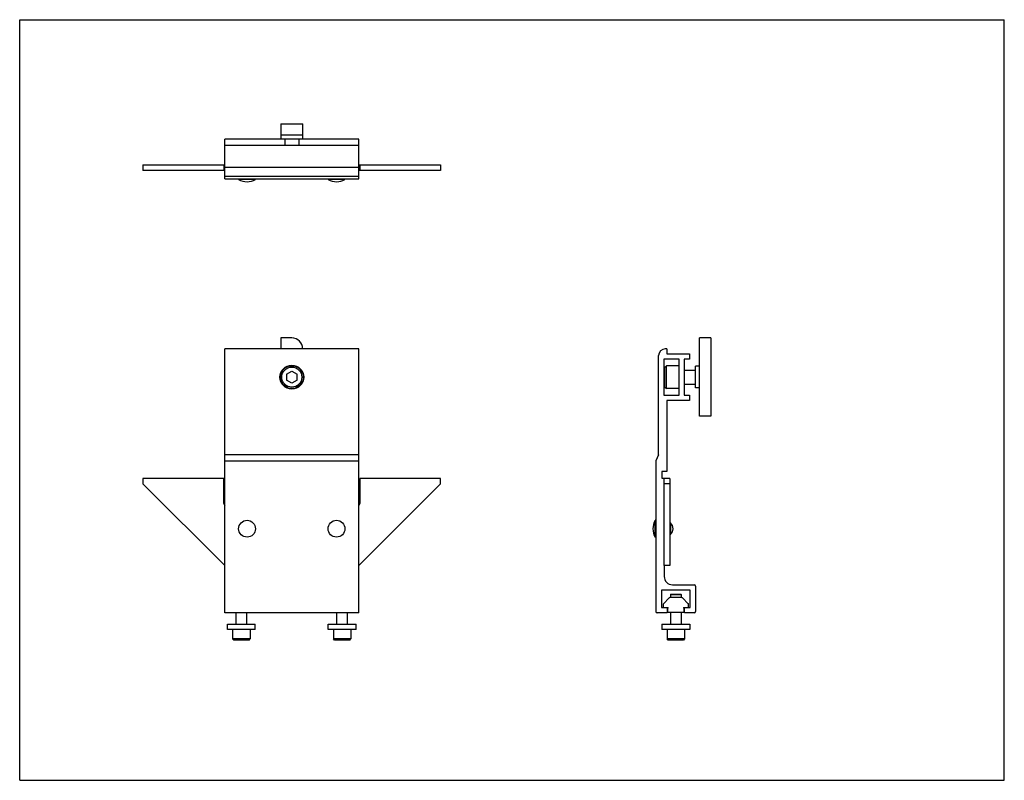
# Model space of a CAD drawing. Header units: inches. Extents: x 0 to 22, y 0 to 17.
import ezdxf

# ---------------------------------------------------------------- set-up
doc = ezdxf.new("R2010")
doc.units = ezdxf.units.IN
doc.header["$LTSCALE"] = 1.21
doc.header["$MEASUREMENT"] = 0
doc.layers.get('0').update_dxf_attribs({"linetype": 'CONTINUOUS'})
for name, color, linetype in [('240835_CAE_BL0', 7, 'CONTINUOUS'), ('350533_CAE_BL5', 7, 'CONTINUOUS'), ('350534_CAE_BL7', 7, 'CONTINUOUS'), ('605279P_BL3', 7, 'CONTINUOUS'), ('605279P_BL4', 7, 'CONTINUOUS'), ('639971M_CAE_BL10', 7, 'CONTINUOUS'), ('914_006_BL8', 7, 'CONTINUOUS'), ('914_006_BL9', 7, 'CONTINUOUS'), ('X920620M_BL1', 7, 'CONTINUOUS'), ('X920620M_BL2', 7, 'CONTINUOUS'), ('X920816M_BL6', 7, 'CONTINUOUS')]:
    doc.layers.add(name, color=color, linetype=linetype)

# ---------------------------------------------------------------- blocks, each defined once
blk = doc.blocks.new('240835_CAE_BL0', base_point=(8.64, 9.277))
at = {"layer": '240835_CAE_BL0', "color": 7, "linetype": 'CONTINUOUS'}
for p, q in [((2.755, 13.755), (2.755, 13.63)), ((2.755, 13.755), (4.58, 13.755)), ((4.563, 13.755), (4.563, 13.63)), ((7.58, 13.755), (9.405, 13.755)), ((7.598, 13.755), (7.598, 13.63)), ((9.405, 13.755), (9.405, 13.63)), ((4.58, 13.63), (2.755, 13.63)), ((9.405, 13.63), (7.58, 13.63)), ((2.755, 6.748), (2.755, 6.623)), ((4.563, 6.748), (2.755, 6.748)), ((2.755, 6.623), (4.58, 4.798)), ((4.563, 6.185), (4.563, 6.748)), ((7.58, 4.798), (9.405, 6.623)), ((9.405, 6.748), (7.598, 6.748)), ((7.598, 6.748), (7.598, 6.185)), ((9.405, 6.623), (9.405, 6.748)), ((14.4, 4.798), (14.4, 6.748)), ((14.525, 6.748), (14.4, 6.748)), ((14.525, 6.623), (14.4, 6.623)), ((14.525, 6.748), (14.525, 4.798)), ((14.525, 4.798), (14.4, 4.798))]:
    blk.add_line(p, q, dxfattribs=at)
for centre, start, end in [((4.625, 6.185), 180, 224.0422), ((7.536, 6.185), 315.958, 360)]:
    blk.add_arc(centre, 0.062, start, end, dxfattribs=at)
blk = doc.blocks.new('X920620M_BL1', base_point=(10.933, 3.648))
at = {"layer": 'X920620M_BL1', "color": 7, "linetype": 'CONTINUOUS'}
for p, q in [((14.547, 4.16), (14.543, 4.156)), ((14.543, 4.156), (14.779, 4.156)), ((14.543, 4.156), (14.543, 4.083)), ((14.547, 4.16), (14.775, 4.16)), ((14.779, 4.156), (14.775, 4.16)), ((14.779, 4.156), (14.779, 4.083)), ((7.087, 3.492), (7.087, 3.742)), ((7.323, 3.492), (7.323, 3.742)), ((14.543, 3.755), (14.543, 3.492)), ((14.779, 3.755), (14.779, 3.492)), ((7.008, 3.372), (7.008, 3.16)), ((7.402, 3.372), (7.402, 3.16)), ((14.464, 3.372), (14.464, 3.16)), ((14.858, 3.372), (14.858, 3.16)), ((7.402, 3.16), (7.008, 3.16)), ((7.032, 3.136), (7.008, 3.16)), ((7.378, 3.136), (7.032, 3.136)), ((7.378, 3.136), (7.402, 3.16)), ((14.858, 3.16), (14.464, 3.16)), ((14.488, 3.136), (14.464, 3.16)), ((14.834, 3.136), (14.488, 3.136)), ((14.858, 3.16), (14.834, 3.136))]:
    blk.add_line(p, q, dxfattribs=at)
blk = doc.blocks.new('X920620M_BL2', base_point=(4.955, 3.439))
at = {"layer": 'X920620M_BL2', "color": 7, "linetype": 'CONTINUOUS'}
for p, q in [((4.837, 3.492), (4.837, 3.742)), ((5.073, 3.492), (5.073, 3.742)), ((4.758, 3.372), (4.758, 3.16)), ((5.152, 3.372), (5.152, 3.16)), ((5.152, 3.16), (4.758, 3.16)), ((4.782, 3.136), (4.758, 3.16)), ((5.128, 3.136), (4.782, 3.136)), ((5.128, 3.136), (5.152, 3.16))]:
    blk.add_line(p, q, dxfattribs=at)
blk = doc.blocks.new('605279P_BL3', base_point=(10.933, 3.432))
at = {"layer": '605279P_BL3', "color": 7, "linetype": 'CONTINUOUS'}
for p, q in [((6.895, 3.492), (7.515, 3.492)), ((6.895, 3.372), (6.895, 3.492)), ((7.515, 3.372), (6.895, 3.372)), ((7.515, 3.372), (7.515, 3.492)), ((14.351, 3.492), (14.971, 3.492)), ((14.351, 3.492), (14.351, 3.372)), ((14.971, 3.372), (14.351, 3.372)), ((14.971, 3.492), (14.971, 3.372))]:
    blk.add_line(p, q, dxfattribs=at)
blk = doc.blocks.new('605279P_BL4', base_point=(4.955, 3.432))
at = {"layer": '605279P_BL4', "color": 7, "linetype": 'CONTINUOUS'}
for p, q in [((4.645, 3.492), (5.265, 3.492)), ((4.645, 3.372), (4.645, 3.492)), ((5.265, 3.372), (4.645, 3.372)), ((5.265, 3.372), (5.265, 3.492))]:
    blk.add_line(p, q, dxfattribs=at)
blk = doc.blocks.new('350533_CAE_BL5', base_point=(9.84, 9.036))
at = {"layer": '350533_CAE_BL5', "color": 7, "linetype": 'CONTINUOUS'}
for p, q in [((4.58, 13.443), (4.58, 14.33)), ((5.838, 14.33), (4.58, 14.33)), ((7.58, 14.33), (6.323, 14.33)), ((7.58, 13.443), (7.58, 14.33)), ((4.58, 14.193), (7.58, 14.193)), ((7.58, 13.693), (4.58, 13.693)), ((4.58, 13.506), (7.58, 13.506)), ((4.58, 13.443), (7.58, 13.443)), ((4.58, 3.742), (4.58, 9.641)), ((7.58, 9.641), (4.58, 9.641)), ((7.58, 3.742), (7.58, 9.641)), ((14.276, 7.276), (14.276, 9.491)), ((14.463, 9.641), (14.426, 9.641)), ((14.463, 9.641), (14.463, 9.531)), ((14.463, 9.531), (14.963, 9.531)), ((14.963, 9.531), (14.963, 9.413)), ((14.394, 9.413), (14.394, 8.609)), ((14.732, 9.413), (14.394, 9.413)), ((14.732, 8.609), (14.732, 9.413)), ((14.85, 9.413), (14.85, 8.609)), ((14.963, 9.413), (14.85, 9.413)), ((14.394, 8.609), (14.732, 8.609)), ((14.85, 8.609), (14.963, 8.609)), ((14.963, 8.609), (14.963, 8.491)), ((14.463, 8.491), (14.463, 6.905)), ((14.963, 8.491), (14.463, 8.491)), ((7.58, 7.276), (4.58, 7.276)), ((14.276, 7.276), (14.213, 7.141)), ((4.58, 7.141), (7.58, 7.141)), ((14.213, 7.141), (14.213, 3.772)), ((14.348, 6.905), (14.348, 6.755)), ((14.463, 6.905), (14.348, 6.905)), ((14.348, 6.755), (14.463, 6.755)), ((14.463, 6.755), (14.463, 6.748)), ((14.4, 4.798), (14.4, 4.558)), ((14.982, 4.252), (14.34, 4.252)), ((14.34, 4.252), (14.34, 3.86)), ((14.588, 4.37), (15.07, 4.37)), ((14.982, 3.86), (14.982, 4.252)), ((15.1, 4.34), (15.1, 3.772)), ((7.58, 3.742), (4.58, 3.742)), ((14.464, 3.742), (14.243, 3.742)), ((14.34, 3.86), (14.464, 3.86)), ((14.464, 3.86), (14.464, 3.742)), ((14.858, 3.86), (14.982, 3.86)), ((14.858, 3.742), (14.858, 3.86)), ((15.07, 3.742), (14.858, 3.742))]:
    blk.add_line(p, q, dxfattribs=at)
blk.add_circle((6.08, 9.011), 0.266, dxfattribs=at)
for centre, radius, start, end in [((14.426, 9.491), 0.15, 90, 180), ((14.588, 4.558), 0.188, 180, 270), ((15.07, 4.34), 0.03, 0, 90), ((14.243, 3.772), 0.03, 180, 270), ((15.07, 3.772), 0.03, 270, 360)]:
    blk.add_arc(centre, radius, start, end, dxfattribs=at)
blk = doc.blocks.new('X920816M_BL6', base_point=(10.462, 11.543))
at = {"layer": 'X920816M_BL6', "color": 7, "linetype": 'CONTINUOUS'}
for p, q in [((5.923, 14.33), (5.923, 14.193)), ((6.238, 14.33), (6.238, 14.193)), ((14.417, 9.236), (14.449, 9.267)), ((14.449, 8.755), (14.449, 9.267)), ((14.732, 9.267), (14.449, 9.267)), ((5.962, 9.079), (6.08, 9.148)), ((5.962, 9.079), (5.962, 8.943)), ((6.08, 9.148), (6.198, 9.079)), ((6.198, 8.943), (6.198, 9.079)), ((14.417, 8.787), (14.417, 9.236)), ((14.85, 9.169), (15.1, 9.169)), ((6.08, 8.875), (5.962, 8.943)), ((6.198, 8.943), (6.08, 8.875)), ((14.85, 8.854), (15.1, 8.854)), ((14.417, 8.787), (14.449, 8.755)), ((14.732, 8.755), (14.449, 8.755))]:
    blk.add_line(p, q, dxfattribs=at)
for radius in [0.256, 0.224]:
    blk.add_circle((6.08, 9.011), radius, dxfattribs=at)
blk = doc.blocks.new('350534_CAE_BL7', base_point=(10.639, 11.403))
at = {"layer": '350534_CAE_BL7', "color": 7, "linetype": 'CONTINUOUS'}
for p, q in [((5.838, 14.67), (5.838, 14.33)), ((5.838, 14.67), (6.323, 14.67)), ((6.323, 14.33), (6.323, 14.67)), ((6.323, 14.42), (5.838, 14.42)), ((6.323, 14.33), (5.838, 14.33)), ((5.838, 9.886), (5.838, 9.641)), ((6.08, 9.886), (5.838, 9.886)), ((15.19, 8.136), (15.19, 9.886)), ((15.44, 9.886), (15.19, 9.886)), ((15.44, 9.886), (15.44, 8.136)), ((6.323, 9.641), (6.323, 9.644)), ((15.1, 8.769), (15.1, 9.254)), ((15.19, 9.254), (15.1, 9.254)), ((15.19, 8.769), (15.1, 8.769)), ((15.44, 8.136), (15.19, 8.136))]:
    blk.add_line(p, q, dxfattribs=at)
blk.add_arc((6.08, 9.644), 0.242, 0, 90, dxfattribs=at)
blk = doc.blocks.new('914_006_BL8', base_point=(9.542, 9.439))
at = {"layer": '914_006_BL8', "color": 7, "linetype": 'CONTINUOUS'}
for p, q in [((4.893, 13.443), (4.893, 13.428)), ((5.268, 13.428), (4.893, 13.428)), ((5.267, 13.428), (5.268, 13.428)), ((5.268, 13.443), (5.268, 13.428))]:
    blk.add_line(p, q, dxfattribs=at)
blk.add_circle((5.08, 5.623), 0.188, dxfattribs=at)
for centre, start, end in [((5.08, 13.753), 240.0001, 299.9152), ((14.523, 5.623), 152.1307, 207.8674)]:
    blk.add_arc(centre, 0.375, start, end, dxfattribs=at)
blk = doc.blocks.new('914_006_BL9', base_point=(10.747, 9.439))
at = {"layer": '914_006_BL9', "color": 7, "linetype": 'CONTINUOUS'}
for p, q in [((6.893, 13.443), (6.893, 13.428)), ((7.268, 13.428), (6.893, 13.428)), ((7.268, 13.443), (7.268, 13.428)), ((14.213, 5.811), (14.198, 5.811)), ((14.198, 5.436), (14.198, 5.811)), ((14.54, 5.753), (14.525, 5.753)), ((14.54, 5.753), (14.54, 5.494)), ((14.213, 5.436), (14.198, 5.436)), ((14.54, 5.494), (14.525, 5.494))]:
    blk.add_line(p, q, dxfattribs=at)
blk.add_circle((7.08, 5.623), 0.188, dxfattribs=at)
for centre, radius, start, end in [((7.08, 13.752), 0.374, 240.0004, 240.1823), ((7.08, 13.753), 0.375, 240.1817, 299.9999), ((14.523, 5.623), 0.375, 150, 210), ((14.419, 5.617), 0.182, 2.0645, 48.2359), ((14.419, 5.63), 0.182, 311.7641, 357.9355)]:
    blk.add_arc(centre, radius, start, end, dxfattribs=at)
blk = doc.blocks.new('639971M_CAE_BL10', base_point=(14.661, 3.919))
at = {"layer": '639971M_CAE_BL10', "color": 7, "linetype": 'CONTINUOUS'}
for p, q in [((14.515, 4.077), (14.386, 3.948)), ((14.793, 4.083), (14.529, 4.083)), ((14.937, 3.948), (14.808, 4.077)), ((14.38, 3.934), (14.38, 3.87)), ((14.39, 3.86), (14.482, 3.86)), ((14.475, 3.845), (14.482, 3.845)), ((14.475, 3.845), (14.475, 3.775)), ((14.495, 3.755), (14.828, 3.755)), ((14.84, 3.86), (14.933, 3.86)), ((14.84, 3.845), (14.848, 3.845)), ((14.848, 3.775), (14.848, 3.845)), ((14.943, 3.87), (14.943, 3.934))]:
    blk.add_line(p, q, dxfattribs=at)
for centre, radius, start, end in [((14.529, 4.063), 0.02, 90, 135), ((14.793, 4.063), 0.02, 45, 90), ((14.4, 3.934), 0.02, 135, 180), ((14.39, 3.87), 0.01, 180, 270), ((14.495, 3.775), 0.02, 180, 270), ((14.482, 3.853), 0.0075, 270, 90), ((14.828, 3.775), 0.02, 270, 360), ((14.84, 3.853), 0.0075, 90, 270), ((14.933, 3.87), 0.01, 270, 360), ((14.923, 3.934), 0.02, 0, 45)]:
    blk.add_arc(centre, radius, start, end, dxfattribs=at)

msp = doc.modelspace()

# ---------------------------------------------------------------- linework, layer by layer
at = {"color": 7, "linetype": 'CONTINUOUS'}
for p, q in [((0, 0), (0, 17)), ((0, 17), (22, 17)), ((22, 0), (22, 17)), ((0, 0), (22, 0))]:
    msp.add_line(p, q, dxfattribs=at)

# ---------------------------------------------------------------- block references
at = {"layer": '240835_CAE_BL0'}
msp.add_blockref('240835_CAE_BL0', (8.64, 9.277), dxfattribs=at)
at = {"layer": '350533_CAE_BL5'}
msp.add_blockref('350533_CAE_BL5', (9.84, 9.036), dxfattribs=at)
at = {"layer": '350534_CAE_BL7'}
msp.add_blockref('350534_CAE_BL7', (10.639, 11.403), dxfattribs=at)
at = {"layer": '605279P_BL3'}
msp.add_blockref('605279P_BL3', (10.933, 3.432), dxfattribs=at)
at = {"layer": '605279P_BL4'}
msp.add_blockref('605279P_BL4', (4.955, 3.432), dxfattribs=at)
at = {"layer": '639971M_CAE_BL10'}
msp.add_blockref('639971M_CAE_BL10', (14.661, 3.919), dxfattribs=at)
at = {"layer": '914_006_BL8'}
msp.add_blockref('914_006_BL8', (9.542, 9.439), dxfattribs=at)
at = {"layer": '914_006_BL9'}
msp.add_blockref('914_006_BL9', (10.747, 9.439), dxfattribs=at)
at = {"layer": 'X920620M_BL1'}
msp.add_blockref('X920620M_BL1', (10.933, 3.648), dxfattribs=at)
at = {"layer": 'X920620M_BL2'}
msp.add_blockref('X920620M_BL2', (4.955, 3.439), dxfattribs=at)
at = {"layer": 'X920816M_BL6'}
msp.add_blockref('X920816M_BL6', (10.462, 11.543), dxfattribs=at)

doc.saveas('drawing.dxf')
